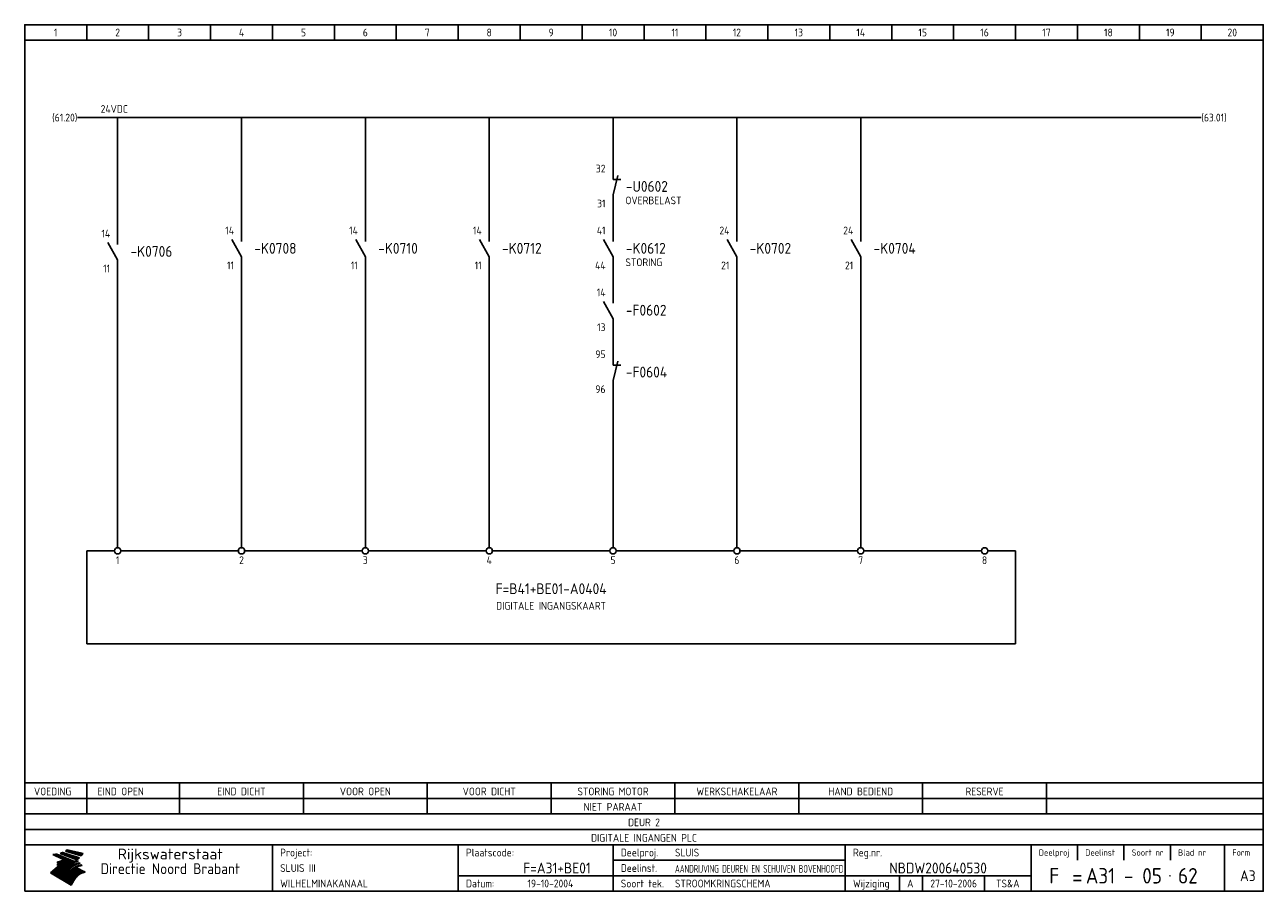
# Model space of a CAD drawing. Extents: x 10 to 410, y 10 to 290.
import ezdxf
from ezdxf.enums import TextEntityAlignment as Align

# ---------------------------------------------------------------- set-up
doc = ezdxf.new("R2010")
doc.units = 0
doc.header["$MEASUREMENT"] = 0
doc.header["$PDMODE"] = 1
for name, color, linetype in [('0-25', 7, 'CONTINUOUS'), ('0-35', 2, 'CONTINUOUS'), ('0-50', 3, 'CONTINUOUS'), ('B-25', 7, 'CONTINUOUS'), ('B-35', 2, 'CONTINUOUS'), ('S-25', 7, 'CONTINUOUS')]:
    doc.layers.add(name, color=color, linetype=linetype)
doc.styles.add('ISO', font='iso.shx')
doc.styles.get("Standard").update_dxf_attribs({"font": 'iso.shx'})

# ---------------------------------------------------------------- blocks, each defined once
blk = doc.blocks.new('0034')
at = {"layer": 'S-25'}
for p, q in [((0, 0), (0, -5)), ((0, -10), (-3.12, -4.38)), ((0, -10), (0, -15))]:
    blk.add_line(p, q, dxfattribs=at)
at = {"layer": 'B-25'}
for tag, p in [('KN1', (-2.43, -2.73)), ('KN2', (-2.43, -14.01))]:
    blk.add_attdef(tag, text='', height=2.5, dxfattribs=at).set_placement(p, align=Align.RIGHT)
blk.add_attdef('OM1', (4, -13.01), '', height=2.5, dxfattribs=at)
at = {"layer": 'B-35'}
blk.add_attdef('KT', (4.14, -8.99), '', height=3.5, dxfattribs=at)
blk = doc.blocks.new('0035')
at = {"layer": 'S-25'}
blk.add_circle((0, 0), 1, dxfattribs=at)
at = {"layer": 'B-25'}
blk.add_attdef('OM1', text='', height=2.5, dxfattribs=at).set_placement((0, -3.01), align=Align.MIDDLE)
blk = doc.blocks.new('KADERA3')
at = {"layer": '0-25'}
for p, q in [((30, 285), (30, 290)), ((50, 285), (50, 290)), ((70, 285), (70, 290)), ((90, 285), (90, 290)), ((110, 285), (110, 290)), ((130, 285), (130, 290)), ((150, 285), (150, 290)), ((170, 285), (170, 290)), ((190, 285), (190, 290)), ((210, 285), (210, 290)), ((230, 285), (230, 290)), ((250, 285), (250, 290)), ((270, 285), (270, 290)), ((290, 285), (290, 290)), ((310, 285), (310, 290)), ((330, 285), (330, 290)), ((350, 285), (350, 290)), ((370, 285), (370, 290)), ((390, 285), (390, 290)), ((10, 285), (410, 285)), ((410, 35), (10, 35)), ((410, 30), (10, 30)), ((350, 25), (350, 20)), ((365, 25), (365, 20)), ((380, 25), (380, 20)), ((200, 20), (275, 20)), ((150, 15), (335, 15)), ((292.5, 15), (292.5, 10)), ((300, 15), (300, 10)), ((320, 15), (320, 10))]:
    blk.add_line(p, q, dxfattribs=at)
at = {"layer": '0-25', "color": 7}
for p, q in [((19.1, 21.89), (25.12, 19)), ((19.1, 21.89), (25.12, 19)), ((19.17, 21.86), (20.7, 21.86)), ((19.29, 21.8), (20.83, 21.8)), ((19.4, 21.75), (20.96, 21.75)), ((19.52, 21.69), (21.09, 21.69)), ((19.64, 21.63), (21.22, 21.63)), ((19.74, 21.92), (20.56, 21.92)), ((19.75, 21.58), (21.36, 21.58)), ((19.87, 21.52), (21.49, 21.52)), ((19.99, 21.47), (21.62, 21.47)), ((20.11, 21.41), (21.75, 21.41)), ((20.22, 21.35), (21.88, 21.35)), ((20.25, 21.97), (20.43, 21.97)), ((20.34, 21.3), (22.02, 21.3)), ((20.38, 21.99), (26.02, 19.59)), ((20.38, 21.99), (26.02, 19.59)), ((20.46, 21.24), (22.15, 21.24)), ((20.57, 21.18), (22.28, 21.18)), ((20.69, 21.13), (22.41, 21.13)), ((20.81, 21.07), (22.55, 21.07)), ((20.92, 21.02), (22.68, 21.02)), ((21.04, 20.96), (22.81, 20.96)), ((21.16, 20.9), (22.94, 20.9)), ((21.27, 20.85), (23.07, 20.85)), ((21.39, 20.79), (23.21, 20.79)), ((21.47, 22.25), (26.83, 20.19)), ((21.47, 22.25), (26.83, 20.19)), ((21.49, 22.25), (23.07, 22.25)), ((21.51, 20.73), (23.34, 20.73)), ((21.6, 22.2), (23.25, 22.2)), ((21.63, 20.68), (23.47, 20.68)), ((21.65, 22.31), (22.89, 22.31)), ((21.74, 20.62), (23.6, 20.62)), ((21.75, 22.14), (23.42, 22.14)), ((21.8, 22.37), (22.71, 22.37)), ((21.86, 20.57), (23.73, 20.57)), ((21.9, 22.08), (23.6, 22.08)), ((21.94, 22.42), (22.53, 22.42)), ((21.98, 20.51), (23.87, 20.51)), ((22.04, 22.03), (23.78, 22.03)), ((22.06, 22.48), (22.36, 22.48)), ((22.09, 20.45), (24, 20.45)), ((22.18, 22.53), (27.65, 20.8)), ((22.18, 22.53), (27.65, 20.8)), ((22.19, 21.97), (23.96, 21.97)), ((22.21, 20.4), (24.13, 20.4)), ((22.33, 20.34), (24.26, 20.34)), ((22.34, 21.92), (24.13, 21.92)), ((22.37, 20), (23.08, 20)), ((22.44, 20.28), (24.4, 20.28)), ((22.48, 21.86), (24.31, 21.86)), ((22.49, 20.06), (23.04, 20.06)), ((22.56, 20.23), (24.53, 20.23)), ((22.61, 20.12), (22.93, 20.12)), ((22.63, 21.8), (24.49, 21.8)), ((22.68, 20.17), (24.66, 20.17)), ((22.71, 20.17), (22.82, 20.17)), ((23.11, 20.02), (22.77, 20.2)), ((23.11, 20.02), (22.77, 20.2)), ((22.78, 21.75), (24.67, 21.75)), ((22.79, 20.12), (24.79, 20.12)), ((22.91, 20.06), (24.92, 20.06)), ((22.92, 21.69), (24.85, 21.69)), ((23.03, 20), (25.06, 20)), ((23.07, 21.63), (25.02, 21.63)), ((23.14, 22.99), (28.22, 21.46)), ((23.14, 22.99), (28.22, 21.46)), ((23.15, 22.98), (25.33, 22.98)), ((23.22, 21.58), (25.2, 21.58)), ((23.23, 23.04), (25.09, 23.04)), ((23.32, 23.1), (24.84, 23.1)), ((23.34, 22.93), (25.57, 22.93)), ((23.36, 21.52), (25.38, 21.52)), ((23.4, 23.15), (24.6, 23.15)), ((23.49, 23.21), (24.36, 23.21)), ((23.51, 21.47), (25.56, 21.47)), ((23.52, 22.87), (25.81, 22.87)), ((23.57, 23.27), (24.12, 23.27)), ((23.64, 23.32), (23.87, 23.32)), ((23.66, 21.41), (25.74, 21.41)), ((23.7, 23.36), (28.82, 22.17)), ((23.7, 23.36), (28.82, 22.17)), ((23.71, 22.82), (26.06, 22.82)), ((23.8, 21.35), (25.91, 21.35)), ((23.9, 22.76), (26.3, 22.76)), ((23.95, 21.3), (26.09, 21.3)), ((24.09, 22.7), (26.54, 22.7)), ((24.09, 21.24), (26.27, 21.24)), ((24.24, 21.18), (26.45, 21.18)), ((24.27, 22.65), (26.78, 22.65)), ((24.39, 21.13), (26.62, 21.13)), ((24.46, 22.59), (27.03, 22.59)), ((24.53, 21.07), (26.8, 21.07)), ((24.65, 22.53), (27.27, 22.53)), ((24.68, 21.02), (26.98, 21.02)), ((24.83, 20.96), (27.16, 20.96)), ((24.84, 22.48), (27.51, 22.48)), ((24.97, 20.9), (27.34, 20.9)), ((25.02, 22.42), (27.75, 22.42)), ((25.12, 20.85), (27.51, 20.85)), ((25.21, 22.37), (28, 22.37)), ((25.27, 20.79), (27.63, 20.79)), ((25.4, 22.31), (28.24, 22.31)), ((25.41, 20.73), (27.57, 20.73)), ((25.56, 20.68), (27.51, 20.68)), ((25.58, 22.25), (28.48, 22.25)), ((25.71, 20.62), (27.44, 20.62)), ((25.77, 22.2), (28.72, 22.2)), ((25.85, 20.57), (27.37, 20.57)), ((25.96, 22.14), (28.79, 22.14)), ((26, 20.51), (27.29, 20.51)), ((26.15, 22.08), (28.75, 22.08)), ((26.15, 20.45), (27.22, 20.45)), ((26.29, 20.4), (27.14, 20.4)), ((26.33, 22.03), (28.71, 22.03)), ((26.44, 20.34), (27.06, 20.34)), ((26.52, 21.97), (28.66, 21.97)), ((26.59, 20.28), (26.97, 20.28)), ((26.71, 21.92), (28.62, 21.92)), ((26.73, 20.23), (26.89, 20.23)), ((26.9, 21.86), (28.57, 21.86)), ((27.08, 21.8), (28.52, 21.8)), ((27.27, 21.75), (28.48, 21.75)), ((27.46, 21.69), (28.43, 21.69)), ((27.65, 21.63), (28.38, 21.63)), ((27.83, 21.58), (28.33, 21.58)), ((28.02, 21.52), (28.28, 21.52)), ((28.21, 21.47), (28.22, 21.47)), ((20.58, 17.88), (18.3, 16)), ((20.58, 17.88), (18.3, 16)), ((24.94, 11.97), (18.3, 16)), ((24.94, 11.97), (18.3, 16)), ((18.31, 16.01), (20.96, 16.01)), ((18.38, 16.07), (21.46, 16.07)), ((18.45, 16.12), (21.88, 16.12)), ((18.52, 16.18), (22.15, 16.18)), ((18.59, 16.23), (22.38, 16.23)), ((18.65, 16.29), (22.58, 16.29)), ((18.72, 16.35), (22.75, 16.35)), ((18.79, 16.4), (22.91, 16.4)), ((18.86, 16.46), (20.6, 16.46)), ((18.93, 16.52), (20.6, 16.52)), ((18.99, 16.57), (20.6, 16.57)), ((19.06, 16.63), (20.6, 16.63)), ((19.13, 16.68), (20.6, 16.68)), ((19.2, 16.74), (20.6, 16.74)), ((19.27, 16.8), (20.6, 16.8)), ((19.33, 16.85), (21.07, 16.85)), ((19.4, 16.91), (21.55, 16.91)), ((19.47, 16.97), (21.88, 16.97)), ((19.54, 17.02), (22.13, 17.02)), ((19.61, 17.08), (22.34, 17.08)), ((19.67, 17.13), (20.6, 17.13)), ((19.74, 17.19), (20.6, 17.19)), ((19.81, 17.25), (20.6, 17.25)), ((19.88, 17.3), (20.6, 17.3)), ((19.95, 17.36), (20.6, 17.36)), ((20.01, 17.42), (20.6, 17.42)), ((20.08, 17.47), (20.93, 17.47)), ((20.15, 17.53), (21.26, 17.53)), ((20.22, 17.58), (21.51, 17.58)), ((20.29, 17.64), (21.72, 17.64)), ((20.35, 17.7), (21.9, 17.7)), ((20.42, 17.75), (22.07, 17.75)), ((20.49, 17.81), (22.22, 17.81)), ((20.56, 17.87), (22.36, 17.87)), ((20.6, 19.11), (20.58, 19.51)), ((20.6, 19.11), (20.58, 19.51)), ((20.58, 19.5), (22.09, 19.5)), ((20.58, 19.44), (21.95, 19.44)), ((20.59, 19.38), (21.79, 19.38)), ((20.59, 19.33), (21.62, 19.33)), ((20.59, 19.27), (21.42, 19.27)), ((20.6, 19.22), (21.2, 19.22)), ((20.6, 19.16), (20.93, 19.16)), ((20.6, 19.11), (20.69, 19.12)), ((20.6, 19.11), (20.69, 19.12)), ((20.6, 18.79), (20.77, 18.81)), ((20.6, 18.79), (20.77, 18.81)), ((20.6, 18.29), (20.6, 18.79)), ((20.6, 18.29), (20.6, 18.79)), ((20.6, 18.77), (22.46, 18.77)), ((20.6, 18.71), (22.33, 18.71)), ((20.6, 18.65), (22.19, 18.65)), ((20.6, 18.6), (22.04, 18.6)), ((20.6, 18.54), (21.87, 18.54)), ((20.6, 18.48), (21.68, 18.48)), ((20.6, 18.43), (21.46, 18.43)), ((20.6, 18.37), (21.21, 18.37)), ((20.6, 18.32), (20.87, 18.32)), ((20.6, 18.29), (20.88, 18.32)), ((20.6, 18.29), (20.88, 18.32)), ((20.6, 17.88), (20.86, 17.91)), ((20.6, 17.88), (20.86, 17.91)), ((20.6, 17.43), (20.97, 17.48)), ((20.6, 17.43), (20.97, 17.48)), ((20.6, 17.43), (20.6, 17.09)), ((20.6, 17.43), (20.6, 17.09)), ((20.6, 17.09), (21.26, 17.16)), ((20.6, 17.09), (21.26, 17.16)), ((20.6, 16.8), (21.37, 16.89)), ((20.6, 16.8), (21.37, 16.89)), ((20.6, 16.8), (20.6, 16.45)), ((20.6, 16.8), (20.6, 16.45)), ((20.6, 16.45), (21.56, 16.56)), ((20.6, 16.45), (21.56, 16.56)), ((20.6, 15.97), (21.67, 16.09)), ((20.6, 15.97), (21.67, 16.09)), ((20.7, 16.46), (23.06, 16.46)), ((20.9, 19.55), (22.23, 19.55)), ((20.9, 18.82), (22.59, 18.82)), ((20.98, 17.92), (22.5, 17.92)), ((21.02, 17.13), (22.53, 17.13)), ((21.19, 19.61), (22.35, 19.61)), ((21.2, 16.52), (23.2, 16.52)), ((21.32, 18.88), (22.71, 18.88)), ((21.32, 17.98), (22.62, 17.98)), ((21.42, 19.67), (22.47, 19.67)), ((21.47, 17.19), (22.7, 17.19)), ((21.59, 18.03), (22.74, 18.03)), ((21.61, 18.93), (22.82, 18.93)), ((21.62, 19.72), (22.59, 19.72)), ((21.72, 16.57), (23.32, 16.57)), ((21.77, 17.25), (22.85, 17.25)), ((21.8, 19.78), (22.69, 19.78)), ((21.8, 18.09), (22.85, 18.09)), ((21.84, 18.99), (22.92, 18.99)), ((21.96, 19.83), (22.79, 19.83)), ((21.99, 18.15), (22.95, 18.15)), ((22.01, 17.3), (22.99, 17.3)), ((22.03, 19.05), (23.03, 19.05)), ((22.1, 16.63), (23.44, 16.63)), ((22.11, 19.89), (22.89, 19.89)), ((22.16, 18.2), (23.05, 18.2)), ((22.21, 19.1), (23.12, 19.1)), ((22.21, 17.36), (23.12, 17.36)), ((22.24, 19.95), (22.99, 19.95)), ((22.31, 18.26), (23.15, 18.26)), ((22.36, 19.16), (23.22, 19.16)), ((22.38, 16.68), (23.56, 16.68)), ((22.39, 17.42), (23.24, 17.42)), ((22.45, 18.32), (23.24, 18.32)), ((22.51, 19.22), (23.3, 19.22)), ((22.56, 17.47), (23.36, 17.47)), ((22.59, 18.37), (23.33, 18.37)), ((22.6, 16.74), (23.66, 16.74)), ((22.64, 19.27), (23.39, 19.27)), ((22.71, 18.43), (23.42, 18.43)), ((22.71, 17.53), (23.47, 17.53)), ((22.77, 19.33), (23.47, 19.33)), ((22.79, 16.8), (23.77, 16.8)), ((22.83, 18.48), (23.5, 18.48)), ((22.84, 17.58), (23.57, 17.58)), ((22.89, 19.38), (23.55, 19.38)), ((22.94, 18.54), (23.58, 18.54)), ((22.96, 16.85), (23.86, 16.85)), ((22.97, 17.64), (23.67, 17.64)), ((23, 19.44), (23.63, 19.44)), ((23.04, 18.6), (23.66, 18.6)), ((23.1, 19.5), (23.72, 19.5)), ((23.1, 17.7), (23.77, 17.7)), ((23.12, 16.91), (23.96, 16.91)), ((23.14, 18.65), (23.74, 18.65)), ((23.15, 19.95), (25.19, 19.95)), ((23.21, 19.55), (23.8, 19.55)), ((23.21, 17.75), (23.86, 17.75)), ((23.21, 16.01), (28.9, 16.01)), ((23.24, 18.71), (23.82, 18.71)), ((23.26, 19.89), (25.32, 19.89)), ((23.26, 16.97), (24.05, 16.97)), ((23.3, 19.61), (23.88, 19.61)), ((23.32, 17.81), (23.95, 17.81)), ((23.33, 18.77), (23.91, 18.77)), ((23.37, 16.07), (29.08, 16.07)), ((23.38, 19.83), (25.45, 19.83)), ((23.39, 19.67), (23.81, 19.67)), ((23.39, 17.02), (24.14, 17.02)), ((23.42, 18.82), (23.99, 18.82)), ((23.42, 17.87), (24.03, 17.87)), ((23.45, 19.7), (23.58, 19.79)), ((23.45, 19.7), (23.58, 19.79)), ((23.48, 19.72), (23.7, 19.72)), ((23.5, 19.78), (25.58, 19.78)), ((23.51, 18.88), (24.07, 18.88)), ((23.51, 16.12), (29.27, 16.12)), ((23.52, 17.92), (24.11, 17.92)), ((23.52, 17.08), (24.22, 17.08)), ((23.54, 18.9), (24.3, 19.42)), ((23.54, 18.9), (24.3, 19.42)), ((23.56, 19.78), (23.59, 19.78)), ((23.56, 19.39), (23.9, 19.62)), ((23.56, 19.39), (23.9, 19.62)), ((23.58, 19.79), (23.9, 19.62)), ((23.58, 19.79), (23.9, 19.62)), ((23.59, 18.93), (24.15, 18.93)), ((23.61, 19.72), (25.72, 19.72)), ((23.62, 17.98), (24.2, 17.98)), ((23.63, 17.13), (24.3, 17.13)), ((23.65, 18.59), (24.62, 19.25)), ((23.65, 18.59), (24.62, 19.25)), ((29.41, 16.17), (23.65, 16.17)), ((23.67, 18.99), (24.23, 18.99)), ((23.71, 18.03), (24.28, 18.03)), ((23.73, 19.67), (25.85, 19.67)), ((23.75, 19.05), (24.32, 19.05)), ((23.75, 17.19), (24.38, 17.19)), ((23.77, 16.23), (29.47, 16.23)), ((23.79, 18.09), (24.36, 18.09)), ((23.83, 19.1), (24.4, 19.1)), ((23.85, 19.61), (25.98, 19.61)), ((23.85, 17.25), (24.46, 17.25)), ((23.88, 18.15), (24.44, 18.15)), ((23.89, 16.29), (29.36, 16.29)), ((23.92, 19.16), (24.48, 19.16)), ((23.94, 18.19), (25.23, 19.07)), ((23.94, 18.19), (25.23, 19.07)), ((23.95, 17.3), (24.55, 17.3)), ((23.96, 19.55), (25.96, 19.55)), ((23.96, 18.2), (24.53, 18.2)), ((24, 19.22), (24.56, 19.22)), ((24, 16.35), (29.24, 16.35)), ((24.04, 18.26), (24.61, 18.26)), ((24.05, 17.36), (24.63, 17.36)), ((24.06, 17.88), (25.34, 18.76)), ((24.06, 17.88), (25.34, 18.76)), ((24.08, 19.5), (25.88, 19.5)), ((24.08, 19.27), (24.58, 19.27)), ((24.11, 16.4), (29.13, 16.4)), ((24.13, 18.32), (24.69, 18.32)), ((24.14, 17.42), (24.71, 17.42)), ((24.16, 19.33), (24.47, 19.33)), ((24.2, 19.44), (25.79, 19.44)), ((24.21, 18.37), (24.77, 18.37)), ((24.21, 16.46), (29.02, 16.46)), ((24.23, 17.47), (24.79, 17.47)), ((24.24, 17.48), (25.52, 18.36)), ((24.24, 17.48), (25.52, 18.36)), ((24.25, 19.38), (24.36, 19.38)), ((24.29, 18.43), (24.85, 18.43)), ((24.3, 19.42), (24.62, 19.25)), ((24.3, 19.42), (24.62, 19.25)), ((24.31, 19.38), (25.71, 19.38)), ((24.31, 17.53), (24.87, 17.53)), ((24.31, 16.52), (28.91, 16.52)), ((24.35, 17.17), (25.64, 18.05)), ((24.35, 17.17), (25.64, 18.05)), ((24.37, 18.48), (24.94, 18.48)), ((24.39, 17.58), (24.96, 17.58)), ((24.4, 16.57), (28.79, 16.57)), ((24.43, 19.33), (25.62, 19.33)), ((24.45, 18.54), (25.02, 18.54)), ((24.47, 17.64), (25.04, 17.64)), ((24.49, 16.63), (28.68, 16.63)), ((24.54, 18.6), (25.1, 18.6)), ((24.55, 19.27), (25.54, 19.27)), ((24.56, 17.7), (25.12, 17.7)), ((24.57, 16.68), (28.57, 16.68)), ((24.62, 18.65), (25.18, 18.65)), ((24.63, 16.72), (25.91, 17.6)), ((24.63, 16.72), (25.91, 17.6)), ((24.64, 17.75), (25.2, 17.75)), ((24.66, 16.74), (28.45, 16.74)), ((24.67, 19.22), (25.45, 19.22)), ((24.7, 18.71), (25.27, 18.71)), ((24.72, 17.81), (25.29, 17.81)), ((24.74, 16.8), (28.34, 16.8)), ((24.78, 19.16), (25.37, 19.16)), ((24.78, 18.77), (25.34, 18.77)), ((24.8, 17.87), (25.37, 17.87)), ((24.82, 16.85), (28.23, 16.85)), ((24.87, 18.82), (25.4, 18.82)), ((24.89, 17.92), (25.45, 17.92)), ((24.9, 19.1), (25.28, 19.1)), ((24.9, 16.91), (28.11, 16.91)), ((24.95, 18.88), (25.45, 18.88)), ((24.97, 17.98), (25.53, 17.98)), ((24.99, 16.97), (28, 16.97)), ((25.02, 19.05), (25.2, 19.05)), ((25.03, 18.93), (25.51, 18.93)), ((25.05, 18.03), (25.61, 18.03)), ((25.07, 17.02), (27.89, 17.02)), ((25.11, 18.99), (25.57, 18.99)), ((26.02, 19.59), (25.12, 19)), ((26.02, 19.59), (25.12, 19)), ((25.13, 18.09), (25.68, 18.09)), ((25.15, 17.08), (27.77, 17.08)), ((25.19, 19.05), (25.63, 19.05)), ((25.21, 18.15), (25.75, 18.15)), ((25.23, 17.13), (27.66, 17.13)), ((25.26, 19.1), (25.7, 19.1)), ((25.3, 18.2), (25.82, 18.2)), ((25.31, 17.19), (27.55, 17.19)), ((25.33, 19.16), (25.77, 19.16)), ((25.38, 18.26), (25.89, 18.26)), ((25.39, 19.22), (25.85, 19.22)), ((25.4, 17.25), (27.43, 17.25)), ((25.46, 18.32), (25.97, 18.32)), ((25.47, 19.27), (25.93, 19.27)), ((25.48, 17.3), (27.32, 17.3)), ((25.54, 19.33), (26.03, 19.33)), ((25.54, 18.37), (26.06, 18.37)), ((25.56, 17.36), (27.21, 17.36)), ((25.62, 18.43), (26.14, 18.43)), ((25.63, 19.38), (26.13, 19.38)), ((25.64, 17.42), (27.1, 17.42)), ((25.7, 18.48), (26.24, 18.48)), ((25.72, 19.44), (26.24, 19.44)), ((25.73, 17.47), (26.98, 17.47)), ((25.79, 18.54), (26.34, 18.54)), ((25.81, 17.53), (26.87, 17.53)), ((25.82, 19.5), (26.36, 19.5)), ((25.89, 18.6), (26.46, 18.6)), ((25.89, 17.58), (26.76, 17.58)), ((25.93, 19.55), (26.53, 19.55)), ((25.96, 17.64), (26.64, 17.64)), ((25.99, 18.65), (26.58, 18.65)), ((26.04, 17.7), (26.59, 17.7)), ((26.06, 19.61), (26.85, 19.61)), ((26.1, 18.71), (26.72, 18.71)), ((26.12, 17.75), (26.67, 17.75)), ((26.2, 17.81), (26.76, 17.81)), ((26.21, 19.67), (27.23, 19.67)), ((26.23, 18.77), (26.89, 18.77)), ((26.29, 17.87), (26.86, 17.87)), ((26.37, 18.82), (27.09, 18.82)), ((26.39, 17.92), (26.97, 17.92)), ((26.44, 19.72), (27.18, 19.72)), ((26.49, 17.98), (27.09, 17.98)), ((26.53, 18.88), (27.34, 18.88)), ((26.56, 17.68), (29.54, 16.2)), ((26.56, 17.68), (29.54, 16.2)), ((26.6, 18.03), (27.22, 18.03)), ((26.72, 18.09), (27.38, 18.09)), ((26.73, 18.93), (27.66, 18.93)), ((26.85, 18.15), (27.56, 18.15)), ((26.99, 18.99), (27.9, 18.99)), ((27, 18.2), (27.8, 18.2)), ((27.13, 19.78), (27.25, 19.64)), ((27.13, 19.78), (27.25, 19.64)), ((27.18, 18.26), (28.13, 18.26)), ((27.26, 19.05), (27.84, 19.05)), ((27.39, 18.32), (28.47, 18.32)), ((27.7, 18.37), (28.49, 18.37)), ((27.78, 19.1), (27.93, 18.96)), ((27.78, 19.1), (27.93, 18.96)), ((28, 18.43), (28.44, 18.43)), ((28.29, 15.83), (29.54, 16.2)), ((28.29, 15.83), (29.54, 16.2)), ((28.39, 18.48), (28.54, 18.32)), ((28.39, 18.48), (28.54, 18.32)), ((29.54, 16.2), (29.45, 16.17)), ((29.54, 16.2), (29.45, 16.17)), ((29.46, 16.18), (29.47, 16.18)), ((18.38, 15.95), (20.6, 15.95)), ((18.47, 15.9), (20.6, 15.9)), ((18.57, 15.84), (20.6, 15.84)), ((18.66, 15.78), (20.6, 15.78)), ((18.75, 15.73), (20.6, 15.73)), ((18.85, 15.67), (20.6, 15.67)), ((18.94, 15.62), (20.6, 15.62)), ((19.03, 15.56), (27.83, 15.56)), ((19.12, 15.5), (27.75, 15.5)), ((19.22, 15.45), (27.66, 15.45)), ((19.31, 15.39), (27.58, 15.39)), ((19.4, 15.33), (27.5, 15.33)), ((19.49, 15.28), (27.43, 15.28)), ((19.59, 15.22), (27.36, 15.22)), ((19.68, 15.17), (27.29, 15.17)), ((19.77, 15.11), (27.22, 15.11)), ((19.86, 15.05), (27.15, 15.05)), ((19.96, 15), (27.09, 15)), ((20.05, 14.94), (27.02, 14.94)), ((20.14, 14.88), (26.96, 14.88)), ((20.24, 14.83), (26.9, 14.83)), ((20.33, 14.77), (26.84, 14.77)), ((20.42, 14.72), (26.79, 14.72)), ((20.51, 14.66), (26.73, 14.66)), ((20.6, 15.97), (20.6, 15.58)), ((20.6, 15.97), (20.6, 15.58)), ((20.6, 15.58), (21.95, 15.73)), ((20.6, 15.58), (21.95, 15.73)), ((20.61, 14.6), (26.68, 14.6)), ((20.7, 14.55), (26.62, 14.55)), ((20.79, 14.49), (26.57, 14.49)), ((20.88, 14.43), (26.52, 14.43)), ((20.94, 15.62), (27.92, 15.62)), ((20.98, 14.38), (26.47, 14.38)), ((21.07, 14.32), (26.42, 14.32)), ((21.16, 14.27), (26.38, 14.27)), ((21.25, 14.21), (26.33, 14.21)), ((21.35, 14.15), (26.29, 14.15)), ((21.44, 14.1), (26.24, 14.1)), ((21.45, 15.67), (28.01, 15.67)), ((21.53, 14.04), (26.2, 14.04)), ((21.63, 13.98), (26.16, 13.98)), ((21.72, 13.93), (26.12, 13.93)), ((21.81, 13.87), (26.08, 13.87)), ((21.9, 13.82), (26.04, 13.82)), ((21.96, 15.73), (28.11, 15.73)), ((22, 13.76), (26, 13.76)), ((22.09, 13.7), (25.96, 13.7)), ((22.18, 13.65), (25.93, 13.65)), ((22.27, 13.59), (25.89, 13.59)), ((22.34, 15.78), (28.21, 15.78)), ((22.37, 13.53), (25.86, 13.53)), ((22.46, 13.48), (25.82, 13.48)), ((22.55, 13.42), (25.79, 13.42)), ((22.62, 15.84), (28.33, 15.84)), ((22.65, 13.37), (25.76, 13.37)), ((22.74, 13.31), (25.73, 13.31)), ((22.83, 13.25), (25.69, 13.25)), ((22.84, 15.9), (28.52, 15.9)), ((22.92, 13.2), (25.66, 13.2)), ((23.02, 13.14), (25.63, 13.14)), ((23.04, 15.95), (28.71, 15.95)), ((23.11, 13.08), (25.59, 13.08)), ((23.2, 13.03), (25.56, 13.03)), ((23.29, 12.97), (25.53, 12.97)), ((23.39, 12.92), (25.5, 12.92)), ((23.48, 12.86), (25.46, 12.86)), ((23.57, 12.8), (25.43, 12.8)), ((23.66, 12.75), (25.4, 12.75)), ((23.76, 12.69), (25.36, 12.69)), ((23.85, 12.63), (25.33, 12.63)), ((23.94, 12.58), (25.3, 12.58)), ((24.04, 12.52), (25.26, 12.52)), ((24.13, 12.47), (25.23, 12.47)), ((24.22, 12.41), (25.2, 12.41)), ((24.31, 12.35), (25.17, 12.35)), ((24.41, 12.3), (25.13, 12.3)), ((24.5, 12.24), (25.1, 12.24)), ((24.59, 12.18), (25.07, 12.18)), ((24.68, 12.13), (25.03, 12.13)), ((24.78, 12.07), (25, 12.07)), ((24.87, 12.02), (24.97, 12.02)), ((24.94, 11.97), (25.81, 13.45)), ((24.94, 11.97), (25.81, 13.45))]:
    blk.add_line(p, q, dxfattribs=at)
for centre, radius, start, end in [((19.15, 29.7), 7.8, 269.6055, 279.0886), ((19.15, 29.7), 7.8, 269.6055, 279.0886), ((19.93, 25.38), 5.91, 276.3402, 298.7463), ((19.93, 25.38), 5.91, 276.3402, 298.7463), ((19.84, 25.09), 6.03, 278.129, 302.868), ((19.84, 25.09), 6.03, 278.129, 302.868), ((19.84, 27.26), 5.27, 288.0217, 296.3084), ((19.84, 27.26), 5.27, 288.0217, 296.3084), ((20.49, 27.56), 5.28, 300.0654, 307.393), ((20.49, 27.56), 5.28, 300.0654, 307.393), ((24.11, 24.7), 5.26, 301.1147, 312.2814), ((24.11, 24.7), 5.26, 301.1147, 312.2814), ((21.95, 27.32), 8.59, 316.9248, 323.1399), ((21.95, 27.32), 8.59, 316.9248, 323.1399), ((20.21, 23.78), 5.91, 273.6149, 304.3803), ((20.21, 23.78), 5.91, 273.6149, 304.3803), ((20.35, 24.56), 5.76, 274.164, 302.5474), ((20.35, 24.56), 5.76, 274.164, 302.5474), ((20.05, 24.28), 6.02, 277.9472, 305.7139), ((20.05, 24.28), 6.02, 277.9472, 305.7139), ((20.04, 23.49), 6.09, 278.8115, 306.4242), ((20.04, 23.49), 6.09, 278.8115, 306.4242), ((20.53, 23.07), 5.96, 277.0519, 304.973), ((20.53, 23.07), 5.96, 277.0519, 304.973), ((20.72, 22.76), 5.91, 276.3402, 304.3803), ((20.72, 22.76), 5.91, 276.3402, 304.3803), ((21.06, 22.34), 5.81, 274.9043, 303.1745), ((21.06, 22.34), 5.81, 274.9043, 303.1745), ((20.82, 22.06), 6.04, 278.1111, 305.8489), ((20.82, 22.06), 6.04, 278.1111, 305.8489), ((21.3, 21.6), 5.91, 276.3402, 304.3803), ((21.3, 21.6), 5.91, 276.3402, 304.3803), ((27.05, 17.17), 2.63, 107.4286, 133.7799), ((27.05, 17.17), 2.63, 107.4286, 133.7799), ((27.45, 16.91), 2.81, 110.4143, 138.7411), ((27.45, 16.91), 2.81, 110.4143, 138.7411), ((27.57, 15.64), 3.4, 98.1566, 126.9045), ((27.57, 15.64), 3.4, 98.1566, 126.9045), ((27.91, 15.54), 3.39, 100.5835, 132.088), ((27.91, 15.54), 3.39, 100.5835, 132.088), ((28.21, 14.74), 3.67, 95.7581, 128.7216), ((28.21, 14.74), 3.67, 95.7581, 128.7216), ((27.01, 16.84), 2.93, 87.7348, 104.8316), ((27.01, 16.84), 2.93, 87.7348, 104.8316), ((27.37, 15.71), 3.93, 91.7838, 103.2817), ((27.37, 15.71), 3.93, 91.7838, 103.2817), ((28.4, 15.05), 3.21, 96.3886, 125.0052), ((28.4, 15.05), 3.21, 96.3886, 125.0052), ((27.82, 16.31), 2.8, 90.634, 105.1984), ((27.82, 16.31), 2.8, 90.634, 105.1984), ((28.19, 15.04), 3.93, 93.8342, 103.2817), ((28.19, 15.04), 3.93, 93.8342, 103.2817), ((28.58, 15.69), 2.8, 93.8141, 105.1984), ((28.58, 15.69), 2.8, 93.8141, 105.1984), ((28.95, 14.41), 3.93, 96.0135, 103.2817), ((28.95, 14.41), 3.93, 96.0135, 103.2817), ((31.24, 10.26), 6.3, 117.9568, 149.6251), ((31.24, 10.26), 6.3, 117.9568, 149.6251)]:
    blk.add_arc(centre, radius, start, end, dxfattribs=at)
at = {"layer": '0-35'}
for p, q in [((90, 25), (90, 10)), ((150, 25), (150, 10)), ((200, 25), (200, 10)), ((275, 25), (275, 10)), ((335, 25), (335, 10)), ((397.5, 25), (397.5, 10))]:
    blk.add_line(p, q, dxfattribs=at)
at = {"layer": '0-50'}
for p, q in [((10, 25), (410, 25)), ((348.75, 15), (351.25, 15)), ((348.75, 13.5), (351.25, 13.5))]:
    blk.add_line(p, q, dxfattribs=at)
blk.add_lwpolyline([(10, 10), (410, 10), (410, 290), (10, 290)], close=True, dxfattribs=at)
at = {"layer": '0-50', "const_width": 0.25}
blk.add_lwpolyline([(379.75, 15, 1), (380, 15, 1)], format="xyb", close=True, dxfattribs=at)
at = {"layer": '0-25', "style": 'ISO'}
for s, height, p in [('Project:', 2.5, (92.5, 22.5)), ('Plaatscode:', 2.5, (152.5, 22.5)), ('Deelproj.', 2.5, (202.5, 22.5)), ('Reg.nr.', 2.5, (277.5, 22.5)), ('Deelproj', 2, (337.5, 22.5)), ('Deelinst', 2, (352.5, 22.5)), ('Soort nr', 2, (367.5, 22.5)), ('Blad nr', 2, (382.5, 22.5)), ('Form', 2, (400, 22.5)), ('Deelinst.', 2.5, (202.5, 17.5)), ('Datum:', 2.5, (152.5, 12.5)), ('Soort tek.', 2.5, (202.5, 12.5)), ('Wijziging', 2.5, (277.5, 12.5))]:
    blk.add_text(s, height=height, dxfattribs=at).set_placement(p, align=Align.MIDDLE_LEFT)
for tag, p in [('STR1', (20, 287.5)), ('STR2', (40, 287.5)), ('STR3', (60, 287.5)), ('STR4', (80, 287.5)), ('STR5', (100, 287.5)), ('STR6', (120, 287.5)), ('STR7', (140, 287.5)), ('STR8', (160, 287.5)), ('STR9', (180, 287.5)), ('STR10', (200, 287.5)), ('STR11', (220, 287.5)), ('STR12', (240, 287.5)), ('STR13', (260, 287.5)), ('STR14', (280, 287.5)), ('STR15', (300, 287.5)), ('STR16', (320, 287.5)), ('STR17', (340, 287.5)), ('STR18', (360, 287.5)), ('STR19', (380, 287.5)), ('STR20', (400, 287.5)), ('W', (180, 12.5)), ('Z', (310, 12.5)), ('Y', (327.5, 12.5))]:
    blk.add_attdef(tag, text='', height=2.5, dxfattribs=at).set_placement(p, align=Align.MIDDLE)
for tag, p in [('N', (220, 22.5)), ('B', (92.5, 17.5)), ('P', (220, 17.5)), ('C', (92.5, 12.5)), ('U', (220, 12.5)), ('REV', (295, 12.5))]:
    blk.add_attdef(tag, text='', height=2.5, dxfattribs=at).set_placement(p, align=Align.MIDDLE_LEFT)
at = {"layer": '0-35', "style": 'ISO', "width": 1.00614}
blk.add_text('Rijkswaterstaat', height=3.5, dxfattribs=at).set_placement((40, 20.28), (74, 20.28), align=Align.FIT)
at = {"layer": '0-35', "color": 2, "style": 'ISO', "width": 0.948867}
blk.add_text('Directie Noord Brabant', height=3.5, dxfattribs=at).set_placement((34.5, 15.53), (79.5, 15.53), align=Align.FIT)
at = {"layer": '0-35', "style": 'ISO'}
for tag, p in [('X', (178.5, 17.5)), ('FORM', (402.5, 15))]:
    blk.add_attdef(tag, text='', height=3.5, dxfattribs=at).set_placement(p, align=Align.MIDDLE_LEFT)
blk.add_attdef('RNR', text='', height=3.5, dxfattribs=at).set_placement((305, 17.5), align=Align.MIDDLE)
at = {"layer": '0-50', "style": 'ISO'}
for tag, p in [('M', (342.5, 15)), ('O', (365, 15))]:
    blk.add_attdef(tag, text='', height=5, dxfattribs=at).set_placement(p, align=Align.MIDDLE)
blk.add_attdef('Q', text='', height=5, dxfattribs=at).set_placement((382.5, 15), align=Align.MIDDLE_LEFT)
blk = doc.blocks.new('0055')
at = {"layer": 'S-25'}
for p, q in [((0, 0), (0, -5)), ((0, -10), (1.56, -3.75)), ((0, -5), (2.5, -5)), ((0, -10), (0, -15))]:
    blk.add_line(p, q, dxfattribs=at)
at = {"layer": 'B-25'}
for tag, p in [('KN1', (-2.43, -2.73)), ('KN2', (-2.43, -14.01))]:
    blk.add_attdef(tag, text='', height=2.5, dxfattribs=at).set_placement(p, align=Align.RIGHT)
blk.add_attdef('OM1', (4, -13.01), '', height=2.5, dxfattribs=at)
at = {"layer": 'B-35'}
blk.add_attdef('KT', (4.14, -8.99), '', height=3.5, dxfattribs=at)

msp = doc.modelspace()

# ---------------------------------------------------------------- linework, layer by layer
at = {"layer": '0-25'}
for p, q in [((410, 45), (10, 45)), ((410, 40), (10, 40))]:
    msp.add_line(p, q, dxfattribs=at)
at = {"layer": 'S-25'}
for p, q in [((10, 285), (25, 285)), ((27, 260), (390, 260)), ((40, 220), (40, 260)), ((40, 220), (40, 260)), ((80, 220), (80, 260)), ((120, 220), (120, 260)), ((120, 220), (120, 260)), ((160, 220), (160, 260)), ((240, 220), (240, 260)), ((280, 220), (280, 260)), ((200, 245), (200, 260)), ((200, 230), (200, 225)), ((40, 209), (40, 121)), ((80, 210), (80, 121)), ((120, 210), (120, 121)), ((160, 210), (160, 121)), ((200, 210), (200, 205)), ((240, 210), (240, 121)), ((280, 210), (280, 121)), ((200, 185), (200, 190)), ((200, 170), (200, 121)), ((30, 90), (30, 120)), ((30, 120), (39, 120)), ((79, 120), (41, 120)), ((119, 120), (81, 120)), ((81, 120), (81, 120)), ((159, 120), (121, 120)), ((199, 120), (161, 120)), ((239, 120), (201, 120)), ((279, 120), (241, 120)), ((319, 120), (281, 120)), ((321, 120), (330, 120)), ((330, 120), (330, 90)), ((330, 90), (30, 90)), ((30, 45), (30, 35)), ((60, 45), (60, 35)), ((100, 45), (100, 35)), ((140, 45), (140, 35)), ((180, 45), (180, 35)), ((220, 45), (220, 35)), ((260, 45), (260, 35)), ((300, 45), (300, 35)), ((340, 45), (340, 35))]:
    msp.add_line(p, q, dxfattribs=at)
at = {"layer": 'S-25', "linetype": 'Continuous'}
msp.add_point((85, 124.5), dxfattribs=at)
msp.add_point((85, 124.5), dxfattribs=at)
at = {"layer": 'S-25'}
for p in [(180, 105), (40, 55), (180, 50), (180, 50)]:
    msp.add_point(p, dxfattribs=at)

# ---------------------------------------------------------------- block references
at = {"layer": '0-25'}
msp.add_blockref('0055', (200, 245), dxfattribs=at).add_auto_attribs({'KT': '-U0602', 'OM1': 'OVERBELAST', 'KN1': '32', 'KN2': '31'})
at = {"layer": 'S-25'}
ref = msp.add_blockref('KADERA3', (0, 0), dxfattribs=at)
ref.add_attrib('B', 'SLUIS III', dxfattribs={"layer": '0-25', "height": 2.5, "style": 'ISO'}).set_placement((92.5, 17.5), align=Align.MIDDLE_LEFT)
ref.add_attrib('C', 'WILHELMINAKANAAL', dxfattribs={"layer": '0-25', "height": 2.5, "style": 'ISO'}).set_placement((92.5, 12.5), align=Align.MIDDLE_LEFT)
ref.add_attrib('N', 'SLUIS', dxfattribs={"layer": '0-25', "height": 2.5, "style": 'ISO'}).set_placement((220, 22.5), align=Align.MIDDLE_LEFT)
ref.add_attrib('U', 'STROOMKRINGSCHEMA', dxfattribs={"layer": '0-25', "height": 2.5, "style": 'ISO'}).set_placement((220, 12.5), align=Align.MIDDLE_LEFT)
ref.add_attrib('M', 'F', dxfattribs={"layer": '0-50', "height": 5, "style": 'ISO'}).set_placement((342.5, 15), align=Align.MIDDLE)
ref.add_attrib('O', 'A31 - 05', dxfattribs={"layer": '0-50', "height": 5, "style": 'ISO'}).set_placement((365, 15), align=Align.MIDDLE)
ref.add_attrib('Q', '62', dxfattribs={"layer": '0-50', "height": 5, "style": 'ISO'}).set_placement((382.5, 15), align=Align.MIDDLE_LEFT)
ref.add_attrib('X', 'F=A31+BE01', dxfattribs={"layer": '0-35', "height": 3.5, "style": 'ISO'}).set_placement((171, 17.5), align=Align.MIDDLE_LEFT)
ref.add_attrib('RNR', 'NBDW200640530', dxfattribs={"layer": '0-35', "height": 3.5, "style": 'ISO'}).set_placement((305, 17.5), align=Align.MIDDLE)
ref.add_attrib('W', '19-10-2004', dxfattribs={"layer": '0-25', "height": 2.5, "style": 'ISO'}).set_placement((179.75, 12.5), align=Align.MIDDLE)
ref.add_attrib('FORM', 'A3', dxfattribs={"layer": '0-35', "height": 3.5, "style": 'ISO'}).set_placement((402.5, 15), align=Align.MIDDLE_LEFT)
ref.add_attrib('REV', 'A', dxfattribs={"layer": '0-25', "height": 2.5, "style": 'ISO'}).set_placement((295, 12.5), align=Align.MIDDLE_LEFT)
ref.add_attrib('Z', '27-10-2006', dxfattribs={"layer": '0-25', "height": 2.5, "style": 'ISO'}).set_placement((310, 12.5), align=Align.MIDDLE)
ref.add_attrib('Y', 'TS&A', dxfattribs={"layer": '0-25', "height": 2.5, "style": 'ISO'}).set_placement((327.5, 12.5), align=Align.MIDDLE)
ref.add_attrib('STR1', '1', dxfattribs={"layer": '0-25', "height": 2.5, "style": 'ISO'}).set_placement((20, 287.5), align=Align.MIDDLE)
ref.add_attrib('STR2', '2', dxfattribs={"layer": '0-25', "height": 2.5, "style": 'ISO'}).set_placement((40, 287.5), align=Align.MIDDLE)
ref.add_attrib('STR3', '3', dxfattribs={"layer": '0-25', "height": 2.5, "style": 'ISO'}).set_placement((60, 287.5), align=Align.MIDDLE)
ref.add_attrib('STR4', '4', dxfattribs={"layer": '0-25', "height": 2.5, "style": 'ISO'}).set_placement((80, 287.5), align=Align.MIDDLE)
ref.add_attrib('STR5', '5', dxfattribs={"layer": '0-25', "height": 2.5, "style": 'ISO'}).set_placement((100, 287.5), align=Align.MIDDLE)
ref.add_attrib('STR6', '6', dxfattribs={"layer": '0-25', "height": 2.5, "style": 'ISO'}).set_placement((120, 287.5), align=Align.MIDDLE)
ref.add_attrib('STR7', '7', dxfattribs={"layer": '0-25', "height": 2.5, "style": 'ISO'}).set_placement((140, 287.5), align=Align.MIDDLE)
ref.add_attrib('STR8', '8', dxfattribs={"layer": '0-25', "height": 2.5, "style": 'ISO'}).set_placement((160, 287.5), align=Align.MIDDLE)
ref.add_attrib('STR9', '9', dxfattribs={"layer": '0-25', "height": 2.5, "style": 'ISO'}).set_placement((180, 287.5), align=Align.MIDDLE)
ref.add_attrib('STR10', '10', dxfattribs={"layer": '0-25', "height": 2.5, "style": 'ISO'}).set_placement((200, 287.5), align=Align.MIDDLE)
ref.add_attrib('STR11', '11', dxfattribs={"layer": '0-25', "height": 2.5, "style": 'ISO'}).set_placement((220, 287.5), align=Align.MIDDLE)
ref.add_attrib('STR12', '12', dxfattribs={"layer": '0-25', "height": 2.5, "style": 'ISO'}).set_placement((240, 287.5), align=Align.MIDDLE)
ref.add_attrib('STR13', '13', dxfattribs={"layer": '0-25', "height": 2.5, "style": 'ISO'}).set_placement((260, 287.5), align=Align.MIDDLE)
ref.add_attrib('STR14', '14', dxfattribs={"layer": '0-25', "height": 2.5, "style": 'ISO'}).set_placement((280, 287.5), align=Align.MIDDLE)
ref.add_attrib('STR15', '15', dxfattribs={"layer": '0-25', "height": 2.5, "style": 'ISO'}).set_placement((300, 287.5), align=Align.MIDDLE)
ref.add_attrib('STR16', '16', dxfattribs={"layer": '0-25', "height": 2.5, "style": 'ISO'}).set_placement((320, 287.5), align=Align.MIDDLE)
ref.add_attrib('STR17', '17', dxfattribs={"layer": '0-25', "height": 2.5, "style": 'ISO'}).set_placement((340, 287.5), align=Align.MIDDLE)
ref.add_attrib('STR18', '18', dxfattribs={"layer": '0-25', "height": 2.5, "style": 'ISO'}).set_placement((360, 287.5), align=Align.MIDDLE)
ref.add_attrib('STR19', '19', dxfattribs={"layer": '0-25', "height": 2.5, "style": 'ISO'}).set_placement((380, 287.5), align=Align.MIDDLE)
ref.add_attrib('STR20', '20', dxfattribs={"layer": '0-25', "height": 2.5, "style": 'ISO'}).set_placement((400, 287.5), align=Align.MIDDLE)
for name, p, values in [('0034', (40, 224), {'KT': '-K0706', 'KN1': '14', 'KN2': '11'}), ('0034', (80, 225), {'KT': '-K0708', 'KN1': '14', 'KN2': '11'}), ('0034', (120, 225), {'KT': '-K0710', 'KN1': '14', 'KN2': '11'}), ('0034', (160, 225), {'KT': '-K0712', 'KN1': '14', 'KN2': '11'}), ('0034', (200, 225), {'KT': '-K0612', 'OM1': 'STORING', 'KN1': '41', 'KN2': '44'}), ('0034', (240, 225), {'KT': '-K0702', 'KN1': '24', 'KN2': '21'}), ('0034', (280, 225), {'KT': '-K0704', 'KN1': '24', 'KN2': '21'}), ('0034', (200, 205), {'KT': '-F0602', 'KN1': '14', 'KN2': '13'}), ('0055', (200, 185), {'KT': '-F0604', 'KN1': '95', 'KN2': '96'}), ('0035', (40, 120), {'OM1': '1'}), ('0035', (80, 120), {'OM1': '2'}), ('0035', (120, 120), {'OM1': '3'}), ('0035', (160, 120), {'OM1': '4'}), ('0035', (200, 120), {'OM1': '5'}), ('0035', (240, 120), {'OM1': '6'}), ('0035', (280, 120), {'OM1': '7'}), ('0035', (320, 120), {'OM1': '8'})]:
    msp.add_blockref(name, p, dxfattribs=at).add_auto_attribs(values)

# ---------------------------------------------------------------- texts
at = {"layer": 'B-25', "style": 'ISO'}
msp.add_text('24VDC', height=2.5, dxfattribs=at).set_placement((34.5, 261.54))
msp.add_text('(61.20)', height=2.5, dxfattribs=at).set_placement((27, 260), align=Align.MIDDLE_RIGHT)
msp.add_text('(63.01)', height=2.5, dxfattribs=at).set_placement((390, 260), align=Align.MIDDLE_LEFT)
at = {"layer": 'B-25'}
msp.add_text('DIGITALE INGANGSKAART', height=2.5, dxfattribs=at).set_placement((180, 101), align=Align.CENTER)
at = {"layer": 'B-25', "style": 'ISO'}
for s, p in [('VOEDING', (19, 41)), ('EIND OPEN', (41, 41)), ('EIND DICHT', (80, 41)), ('VOOR OPEN', (120, 41)), ('VOOR DICHT', (160, 41)), ('STORING MOTOR', (200, 41)), ('WERKSCHAKELAAR', (240, 41)), ('HAND BEDIEND', (280, 41)), ('RESERVE', (320, 41)), ('NIET PARAAT', (200, 36)), ('DEUR 2', (210, 31)), ('DIGITALE INGANGEN PLC', (210, 26))]:
    msp.add_text(s, height=2.5, dxfattribs=at).set_placement(p, align=Align.CENTER)
at = {"layer": 'B-25', "style": 'ISO', "width": 0.801744}
msp.add_text('AANDRIJVING DEUREN EN SCHUIVEN BOVENHOOFD', height=2.5, dxfattribs=at).set_placement((220, 16), (274.4, 16), align=Align.FIT)
at = {"layer": 'B-35'}
msp.add_text('F=B41+BE01-A0404', height=3.5, dxfattribs=at).set_placement((180, 106), align=Align.CENTER)

doc.saveas('drawing.dxf')
